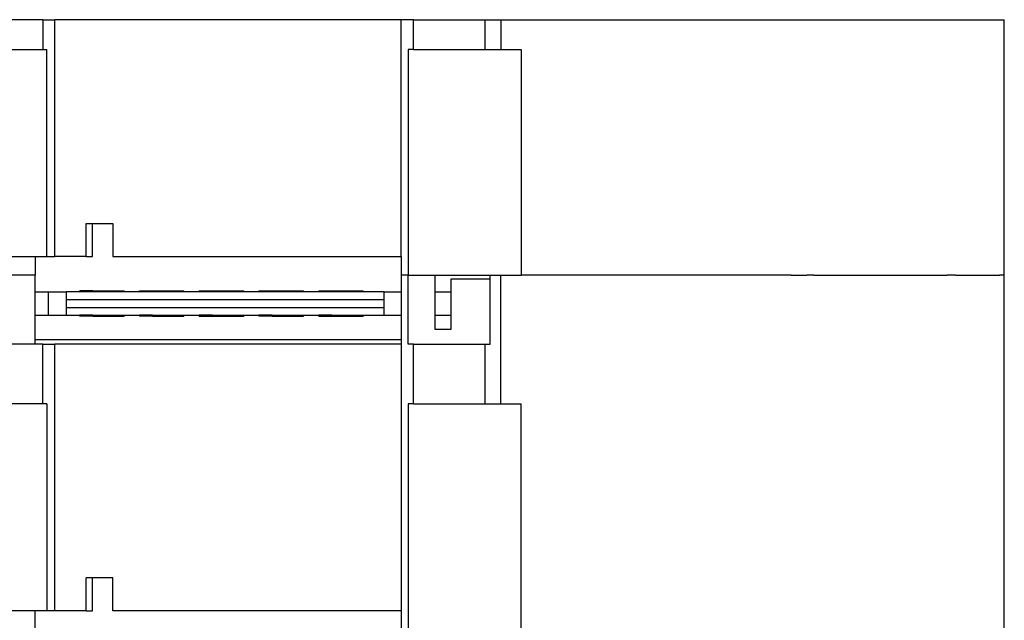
# Model space of a CAD drawing. Header units: inches. Extents: x -1176 to -691, y -1050 to -724.
# Tile 9 of 12: x -887 to -824, y -891 to -853. Entities that reach past the tile are written whole.
import ezdxf

# ---------------------------------------------------------------- set-up
doc = ezdxf.new("R2010")
doc.units = ezdxf.units.IN

# ---------------------------------------------------------------- blocks, each defined once
blk = doc.blocks.new('ME_MAX_LP-MKDSO_2-2__00268395_2_1__5', base_point=(-885.995, -871.6))
at = {"color": 7, "linetype": 'Continuous'}
for p, q in [((-885.995, -870.05), (-885.15, -870.05)), ((-885.15, -870.05), (-884.022, -870.05)), ((-883.601, -870.05), (-884.022, -870.05)), ((-884.022, -870.05), (-884.022, -870.55)), ((-883.159, -870.05), (-883.601, -870.05)), ((-883.159, -870.05), (-883.159, -870)), ((-882.32, -870), (-883.159, -870)), ((-883.002, -870.05), (-883.159, -870.05)), ((-882.971, -870.05), (-883.002, -870.05)), ((-882.32, -870.05), (-882.971, -870.05)), ((-882.32, -870), (-882.32, -870.05)), ((-882.32, -870), (-880.32, -870)), ((-881.446, -870.05), (-882.32, -870.05)), ((-880.32, -870.05), (-881.446, -870.05)), ((-880.32, -870.05), (-880.32, -870)), ((-879.895, -870.05), (-880.32, -870.05)), ((-879.482, -870.05), (-879.895, -870.05)), ((-879.349, -870.05), (-879.482, -870.05)), ((-879.349, -870), (-878.51, -870)), ((-879.349, -870.05), (-879.349, -870)), ((-878.51, -870.05), (-879.349, -870.05)), ((-878.51, -870), (-878.51, -870.05)), ((-878.51, -870), (-876.51, -870)), ((-876.51, -870.05), (-878.51, -870.05)), ((-876.51, -870.05), (-876.51, -870)), ((-876.482, -870.05), (-876.51, -870.05)), ((-876.18, -870.05), (-876.482, -870.05)), ((-876.179, -870.05), (-876.18, -870.05)), ((-876.063, -870.05), (-876.179, -870.05)), ((-876.056, -870.05), (-876.063, -870.05)), ((-875.96, -870.05), (-876.056, -870.05)), ((-875.871, -870.05), (-875.96, -870.05)), ((-875.539, -870.05), (-875.871, -870.05)), ((-875.539, -870), (-874.7, -870)), ((-875.539, -870), (-875.539, -870.05)), ((-875.326, -870.05), (-875.539, -870.05)), ((-875.299, -870.05), (-875.326, -870.05)), ((-874.7, -870.05), (-875.299, -870.05)), ((-874.7, -870), (-874.7, -870.05)), ((-874.7, -870), (-872.7, -870)), ((-873.338, -870.05), (-874.7, -870.05)), ((-873.336, -870.05), (-873.338, -870.05)), ((-872.7, -870.05), (-873.336, -870.05)), ((-872.7, -870.05), (-872.7, -870)), ((-872.63, -870.05), (-872.7, -870.05)), ((-872.274, -870.05), (-872.63, -870.05)), ((-872.254, -870.05), (-872.274, -870.05)), ((-872.193, -870.05), (-872.254, -870.05)), ((-872.077, -870.05), (-872.193, -870.05)), ((-872.023, -870.05), (-872.077, -870.05)), ((-871.989, -870.05), (-872.023, -870.05)), ((-871.931, -870.05), (-871.989, -870.05)), ((-871.899, -870.05), (-871.931, -870.05)), ((-871.846, -870.05), (-871.899, -870.05)), ((-871.753, -870.05), (-871.846, -870.05)), ((-871.729, -870.05), (-871.753, -870.05)), ((-871.753, -870.05), (-871.753, -870.05)), ((-871.729, -870), (-870.89, -870)), ((-871.729, -870), (-871.729, -870.05)), ((-871.725, -870.05), (-871.729, -870.05)), ((-871.729, -870.05), (-871.729, -870.05)), ((-870.992, -870.05), (-871.725, -870.05)), ((-870.992, -870.05), (-870.992, -870.05)), ((-870.89, -870.05), (-870.992, -870.05)), ((-870.89, -870), (-870.89, -870.05)), ((-870.89, -870), (-868.89, -870)), ((-869.544, -870.05), (-870.89, -870.05)), ((-869.07, -870.05), (-869.544, -870.05)), ((-869.046, -870.05), (-869.07, -870.05)), ((-868.89, -870.05), (-869.046, -870.05)), ((-868.89, -870.05), (-868.89, -870)), ((-868.766, -870.05), (-868.89, -870.05)), ((-868.741, -870.05), (-868.766, -870.05)), ((-868.695, -870.05), (-868.741, -870.05)), ((-868.684, -870.05), (-868.695, -870.05)), ((-868.504, -870.05), (-868.684, -870.05)), ((-868.492, -870.05), (-868.504, -870.05)), ((-868.391, -870.05), (-868.492, -870.05)), ((-868.379, -870.05), (-868.391, -870.05)), ((-868.2, -870.05), (-868.379, -870.05)), ((-868.188, -870.05), (-868.2, -870.05)), ((-868.118, -870.05), (-868.188, -870.05)), ((-867.919, -870.05), (-868.118, -870.05)), ((-867.919, -870), (-867.919, -870.05)), ((-867.919, -870), (-867.08, -870)), ((-867.838, -870.05), (-867.919, -870.05)), ((-867.814, -870.05), (-867.838, -870.05)), ((-867.08, -870.05), (-867.814, -870.05)), ((-867.08, -870), (-867.08, -870.05)), ((-867.08, -870), (-865.08, -870)), ((-865.08, -870.05), (-867.08, -870.05)), ((-865.08, -870.05), (-865.08, -870)), ((-863.746, -870.05), (-865.08, -870.05)), ((-863.746, -870.05), (-863.377, -870.05)), ((-863.746, -870.55), (-863.746, -870.05)), ((-863.377, -870.05), (-862.65, -870.05)), ((-860.5, -870.05), (-859.5, -870.05)), ((-884.022, -870.55), (-863.746, -870.55)), ((-884.022, -871.05), (-863.746, -871.05)), ((-884.022, -871.05), (-884.022, -871.55)), ((-863.746, -871.55), (-863.746, -871.05)), ((-885.995, -871.55), (-885.15, -871.55)), ((-885.15, -871.55), (-884.022, -871.55)), ((-884.022, -871.55), (-883.159, -871.55)), ((-882.32, -871.55), (-883.159, -871.55)), ((-883.159, -871.6), (-883.159, -871.55)), ((-882.32, -871.6), (-883.159, -871.6)), ((-882.32, -871.55), (-880.32, -871.55)), ((-882.32, -871.6), (-882.32, -871.55)), ((-882.32, -871.6), (-880.32, -871.6)), ((-880.32, -871.55), (-880.32, -871.6)), ((-880.32, -871.55), (-879.349, -871.55)), ((-878.51, -871.55), (-879.349, -871.55)), ((-879.349, -871.55), (-879.349, -871.6)), ((-878.51, -871.6), (-879.349, -871.6)), ((-878.51, -871.55), (-878.51, -871.6)), ((-878.51, -871.55), (-876.51, -871.55)), ((-878.51, -871.6), (-876.51, -871.6)), ((-876.51, -871.55), (-875.539, -871.55)), ((-876.51, -871.55), (-876.51, -871.6)), ((-874.7, -871.55), (-875.539, -871.55)), ((-875.539, -871.6), (-875.539, -871.55)), ((-875.539, -871.6), (-874.7, -871.6)), ((-874.7, -871.6), (-874.7, -871.55)), ((-874.7, -871.55), (-872.7, -871.55)), ((-874.7, -871.6), (-872.7, -871.6)), ((-872.7, -871.55), (-872.7, -871.6)), ((-872.7, -871.55), (-871.729, -871.55)), ((-871.729, -871.55), (-871.729, -871.6)), ((-870.89, -871.55), (-871.729, -871.55)), ((-870.89, -871.6), (-871.729, -871.6)), ((-870.89, -871.55), (-868.89, -871.55)), ((-870.89, -871.55), (-870.89, -871.6)), ((-870.89, -871.6), (-868.89, -871.6)), ((-868.89, -871.55), (-867.919, -871.55)), ((-868.89, -871.55), (-868.89, -871.6)), ((-867.919, -871.6), (-867.919, -871.55)), ((-867.08, -871.55), (-867.919, -871.55)), ((-867.919, -871.6), (-867.08, -871.6)), ((-867.08, -871.6), (-867.08, -871.55)), ((-867.08, -871.55), (-865.08, -871.55)), ((-867.08, -871.6), (-865.08, -871.6)), ((-865.08, -871.55), (-865.08, -871.6)), ((-865.08, -871.55), (-863.746, -871.55)), ((-863.746, -871.55), (-862.65, -871.55)), ((-860.5, -871.55), (-859.5, -871.55))]:
    blk.add_line(p, q, dxfattribs=at)
at = {"color": 2, "linetype": 'Continuous'}
for p, q in [((-885.15, -871.55), (-885.15, -870.05)), ((-884.022, -870.55), (-884.022, -871.05)), ((-863.746, -871.05), (-863.746, -870.55))]:
    blk.add_line(p, q, dxfattribs=at)
blk = doc.blocks.new('ME_MAX_LP-MSTBO_2-2__00286672_2_1__6', base_point=(-885.995, -871.6))
at = {"color": 7, "linetype": 'Continuous'}
for p, q in [((-885.995, -870.05), (-885.15, -870.05)), ((-885.15, -870.05), (-884.022, -870.05)), ((-883.601, -870.05), (-884.022, -870.05)), ((-884.022, -870.05), (-884.022, -870.55)), ((-883.159, -870.05), (-883.601, -870.05)), ((-883.159, -870.05), (-883.159, -870)), ((-882.32, -870), (-883.159, -870)), ((-883.002, -870.05), (-883.159, -870.05)), ((-882.971, -870.05), (-883.002, -870.05)), ((-882.32, -870.05), (-882.971, -870.05)), ((-882.32, -870), (-882.32, -870.05)), ((-882.32, -870), (-880.32, -870)), ((-881.446, -870.05), (-882.32, -870.05)), ((-880.32, -870.05), (-881.446, -870.05)), ((-880.32, -870.05), (-880.32, -870)), ((-879.895, -870.05), (-880.32, -870.05)), ((-879.482, -870.05), (-879.895, -870.05)), ((-879.349, -870.05), (-879.482, -870.05)), ((-879.349, -870), (-878.51, -870)), ((-879.349, -870.05), (-879.349, -870)), ((-878.51, -870.05), (-879.349, -870.05)), ((-878.51, -870), (-878.51, -870.05)), ((-878.51, -870), (-876.51, -870)), ((-876.51, -870.05), (-878.51, -870.05)), ((-876.51, -870.05), (-876.51, -870)), ((-876.482, -870.05), (-876.51, -870.05)), ((-876.18, -870.05), (-876.482, -870.05)), ((-876.179, -870.05), (-876.18, -870.05)), ((-876.063, -870.05), (-876.179, -870.05)), ((-876.056, -870.05), (-876.063, -870.05)), ((-875.96, -870.05), (-876.056, -870.05)), ((-875.871, -870.05), (-875.96, -870.05)), ((-875.539, -870.05), (-875.871, -870.05)), ((-875.539, -870), (-874.7, -870)), ((-875.539, -870), (-875.539, -870.05)), ((-875.326, -870.05), (-875.539, -870.05)), ((-875.299, -870.05), (-875.326, -870.05)), ((-874.7, -870.05), (-875.299, -870.05)), ((-874.7, -870), (-874.7, -870.05)), ((-874.7, -870), (-872.7, -870)), ((-873.338, -870.05), (-874.7, -870.05)), ((-873.336, -870.05), (-873.338, -870.05)), ((-872.7, -870.05), (-873.336, -870.05)), ((-872.7, -870.05), (-872.7, -870)), ((-872.63, -870.05), (-872.7, -870.05)), ((-872.274, -870.05), (-872.63, -870.05)), ((-872.254, -870.05), (-872.274, -870.05)), ((-872.193, -870.05), (-872.254, -870.05)), ((-872.077, -870.05), (-872.193, -870.05)), ((-872.023, -870.05), (-872.077, -870.05)), ((-871.989, -870.05), (-872.023, -870.05)), ((-871.931, -870.05), (-871.989, -870.05)), ((-871.899, -870.05), (-871.931, -870.05)), ((-871.846, -870.05), (-871.899, -870.05)), ((-871.753, -870.05), (-871.846, -870.05)), ((-871.729, -870.05), (-871.753, -870.05)), ((-871.753, -870.05), (-871.753, -870.05)), ((-871.729, -870), (-870.89, -870)), ((-871.729, -870), (-871.729, -870.05)), ((-871.725, -870.05), (-871.729, -870.05)), ((-871.729, -870.05), (-871.729, -870.05)), ((-870.992, -870.05), (-871.725, -870.05)), ((-870.992, -870.05), (-870.992, -870.05)), ((-870.89, -870.05), (-870.992, -870.05)), ((-870.89, -870), (-870.89, -870.05)), ((-870.89, -870), (-868.89, -870)), ((-869.544, -870.05), (-870.89, -870.05)), ((-869.07, -870.05), (-869.544, -870.05)), ((-869.046, -870.05), (-869.07, -870.05)), ((-868.89, -870.05), (-869.046, -870.05)), ((-868.89, -870.05), (-868.89, -870)), ((-868.766, -870.05), (-868.89, -870.05)), ((-868.741, -870.05), (-868.766, -870.05)), ((-868.695, -870.05), (-868.741, -870.05)), ((-868.684, -870.05), (-868.695, -870.05)), ((-868.504, -870.05), (-868.684, -870.05)), ((-868.492, -870.05), (-868.504, -870.05)), ((-868.391, -870.05), (-868.492, -870.05)), ((-868.379, -870.05), (-868.391, -870.05)), ((-868.2, -870.05), (-868.379, -870.05)), ((-868.188, -870.05), (-868.2, -870.05)), ((-868.118, -870.05), (-868.188, -870.05)), ((-867.919, -870.05), (-868.118, -870.05)), ((-867.919, -870), (-867.919, -870.05)), ((-867.919, -870), (-867.08, -870)), ((-867.838, -870.05), (-867.919, -870.05)), ((-867.814, -870.05), (-867.838, -870.05)), ((-867.08, -870.05), (-867.814, -870.05)), ((-867.08, -870), (-867.08, -870.05)), ((-867.08, -870), (-865.08, -870)), ((-865.08, -870.05), (-867.08, -870.05)), ((-865.08, -870.05), (-865.08, -870)), ((-863.746, -870.05), (-865.08, -870.05)), ((-863.746, -870.05), (-863.377, -870.05)), ((-863.746, -870.55), (-863.746, -870.05)), ((-863.377, -870.05), (-862.65, -870.05)), ((-860.5, -870.05), (-859.5, -870.05)), ((-884.022, -870.55), (-863.746, -870.55)), ((-884.022, -871.05), (-863.746, -871.05)), ((-884.022, -871.05), (-884.022, -871.55)), ((-863.746, -871.55), (-863.746, -871.05)), ((-885.995, -871.55), (-885.15, -871.55)), ((-885.15, -871.55), (-884.022, -871.55)), ((-884.022, -871.55), (-883.159, -871.55)), ((-882.32, -871.55), (-883.159, -871.55)), ((-883.159, -871.6), (-883.159, -871.55)), ((-882.32, -871.6), (-883.159, -871.6)), ((-882.32, -871.55), (-880.32, -871.55)), ((-882.32, -871.6), (-882.32, -871.55)), ((-882.32, -871.6), (-880.32, -871.6)), ((-880.32, -871.55), (-880.32, -871.6)), ((-880.32, -871.55), (-879.349, -871.55)), ((-878.51, -871.55), (-879.349, -871.55)), ((-879.349, -871.55), (-879.349, -871.6)), ((-878.51, -871.6), (-879.349, -871.6)), ((-878.51, -871.55), (-878.51, -871.6)), ((-878.51, -871.55), (-876.51, -871.55)), ((-878.51, -871.6), (-876.51, -871.6)), ((-876.51, -871.55), (-875.539, -871.55)), ((-876.51, -871.55), (-876.51, -871.6)), ((-874.7, -871.55), (-875.539, -871.55)), ((-875.539, -871.6), (-875.539, -871.55)), ((-875.539, -871.6), (-874.7, -871.6)), ((-874.7, -871.6), (-874.7, -871.55)), ((-874.7, -871.55), (-872.7, -871.55)), ((-874.7, -871.6), (-872.7, -871.6)), ((-872.7, -871.55), (-872.7, -871.6)), ((-872.7, -871.55), (-871.729, -871.55)), ((-871.729, -871.55), (-871.729, -871.6)), ((-870.89, -871.55), (-871.729, -871.55)), ((-870.89, -871.6), (-871.729, -871.6)), ((-870.89, -871.55), (-868.89, -871.55)), ((-870.89, -871.55), (-870.89, -871.6)), ((-870.89, -871.6), (-868.89, -871.6)), ((-868.89, -871.55), (-867.919, -871.55)), ((-868.89, -871.55), (-868.89, -871.6)), ((-867.919, -871.6), (-867.919, -871.55)), ((-867.08, -871.55), (-867.919, -871.55)), ((-867.919, -871.6), (-867.08, -871.6)), ((-867.08, -871.6), (-867.08, -871.55)), ((-867.08, -871.55), (-865.08, -871.55)), ((-867.08, -871.6), (-865.08, -871.6)), ((-865.08, -871.55), (-865.08, -871.6)), ((-865.08, -871.55), (-863.746, -871.55)), ((-863.746, -871.55), (-862.65, -871.55)), ((-860.5, -871.55), (-859.5, -871.55))]:
    blk.add_line(p, q, dxfattribs=at)
at = {"color": 2, "linetype": 'Continuous'}
for p, q in [((-885.15, -871.55), (-885.15, -870.05)), ((-884.022, -870.55), (-884.022, -871.05)), ((-863.746, -871.05), (-863.746, -870.55))]:
    blk.add_line(p, q, dxfattribs=at)
blk = doc.blocks.new('ME_MAX_22_5_GEH-R_G_2-2_H_Select__10', base_point=(-923.2, -869))
at = {"color": 7, "linetype": 'Continuous'}
for p, q in [((-885.517, -852.7), (-922.469, -852.7)), ((-885.517, -852.7), (-885.517, -854.6)), ((-885.517, -852.7), (-884.75, -852.7)), ((-862.65, -852.7), (-884.75, -852.7)), ((-884.75, -867.8), (-884.75, -852.7)), ((-861.883, -852.7), (-862.65, -852.7)), ((-862.65, -867.8), (-862.65, -852.7)), ((-861.883, -854.6), (-861.883, -852.7)), ((-861.883, -852.7), (-857.3, -852.7)), ((-857.3, -852.7), (-856.295, -852.7)), ((-857.3, -854.6), (-857.3, -852.7)), ((-856.295, -852.7), (-824.2, -852.7)), ((-856.295, -852.7), (-856.295, -854.6)), ((-824.2, -869), (-824.2, -852.7)), ((-892.55, -854.6), (-885.517, -854.6)), ((-885.517, -854.6), (-885.261, -854.6)), ((-885.261, -867.8), (-885.261, -854.6)), ((-862.218, -854.6), (-862.218, -869)), ((-861.883, -854.6), (-862.218, -854.6)), ((-861.883, -854.6), (-857.3, -854.6)), ((-857.3, -854.6), (-856.295, -854.6)), ((-856.295, -854.6), (-855, -854.6)), ((-855, -854.6), (-855, -869)), ((-882.752, -865.7), (-882.35, -865.7)), ((-882.752, -867.8), (-882.752, -865.7)), ((-882.35, -865.7), (-881.05, -865.7)), ((-882.35, -867.8), (-882.35, -865.7)), ((-881.05, -865.7), (-881.05, -867.8)), ((-887.65, -867.8), (-885.995, -867.8)), ((-885.995, -867.8), (-885.261, -867.8)), ((-885.995, -867.8), (-885.995, -869)), ((-885.261, -867.8), (-884.75, -867.8)), ((-882.752, -867.8), (-884.75, -867.8)), ((-882.752, -867.8), (-882.35, -867.8)), ((-881.05, -867.8), (-862.65, -867.8)), ((-862.65, -867.8), (-862.65, -869)), ((-885.995, -869), (-887.65, -869)), ((-862.218, -869), (-862.65, -869)), ((-862.218, -869), (-860.5, -869)), ((-860.5, -869), (-856.974, -869)), ((-856.974, -869), (-856.295, -869)), ((-856.295, -869), (-855, -869)), ((-837.8, -869), (-855, -869)), ((-837.8, -869), (-836.8, -869)), ((-836.634, -869), (-836.8, -869)), ((-836.343, -869), (-836.634, -869)), ((-836.343, -869), (-833.4, -869)), ((-833.4, -869), (-831.327, -869)), ((-831.327, -869), (-831.307, -869)), ((-831.307, -869), (-830.81, -869)), ((-830.81, -869), (-830.79, -869)), ((-830.79, -869), (-829.2, -869)), ((-829.2, -869), (-829.081, -869)), ((-829.081, -869), (-828.852, -869)), ((-828.852, -869), (-828.2, -869)), ((-828.2, -869), (-827.846, -869)), ((-827.32, -869), (-827.846, -869)), ((-827.32, -869), (-826.775, -869)), ((-826.775, -869), (-826.7, -869)), ((-826.7, -869), (-826.696, -869)), ((-826.696, -869), (-825.9, -869)), ((-825.9, -869), (-825.525, -869)), ((-825.525, -869), (-824.5, -869)), ((-824.2, -869), (-824.5, -869))]:
    blk.add_line(p, q, dxfattribs=at)
blk = doc.blocks.new('ME_MAX_45_MT_G_2-2_H_Select_1__11', base_point=(-923.2, -891.6))
at = {"color": 7, "linetype": 'Continuous'}
for p, q in [((-885.995, -869), (-887.65, -869)), ((-885.995, -873.4), (-885.995, -869)), ((-862.218, -869), (-862.65, -869)), ((-862.65, -869), (-862.65, -873.4)), ((-862.218, -873.4), (-862.218, -869)), ((-862.218, -869), (-860.5, -869)), ((-860.5, -872.45), (-860.5, -869)), ((-859.5, -869.25), (-859.5, -872.45)), ((-856.974, -869.25), (-859.5, -869.25)), ((-856.974, -873.4), (-856.974, -869)), ((-856.974, -869), (-856.295, -869)), ((-856.295, -869), (-855, -869)), ((-856.295, -877.2), (-856.295, -869)), ((-837.8, -869), (-855, -869)), ((-837.8, -869), (-836.8, -869)), ((-836.634, -869), (-836.8, -869)), ((-836.343, -869), (-836.634, -869)), ((-836.343, -869), (-833.4, -869)), ((-833.4, -869), (-831.327, -869)), ((-831.327, -869), (-831.307, -869)), ((-831.307, -869), (-830.81, -869)), ((-830.81, -869), (-830.79, -869)), ((-830.79, -869), (-829.2, -869)), ((-829.2, -869), (-829.081, -869)), ((-829.081, -869), (-828.852, -869)), ((-828.852, -869), (-828.2, -869)), ((-828.2, -869), (-827.846, -869)), ((-827.32, -869), (-827.846, -869)), ((-827.32, -869), (-826.775, -869)), ((-826.775, -869), (-826.7, -869)), ((-826.7, -869), (-826.696, -869)), ((-826.696, -869), (-825.9, -869)), ((-825.9, -869), (-825.525, -869)), ((-825.525, -869), (-824.5, -869)), ((-824.2, -869), (-824.5, -869)), ((-824.2, -891.6), (-824.2, -869)), ((-859.5, -872.45), (-860.5, -872.45)), ((-885.995, -873.1), (-862.65, -873.1)), ((-885.995, -873.4), (-887.65, -873.4)), ((-885.517, -873.4), (-885.995, -873.4)), ((-885.517, -877.2), (-885.517, -873.4)), ((-885.517, -873.4), (-884.75, -873.4)), ((-862.65, -873.4), (-884.75, -873.4)), ((-884.75, -890.4), (-884.75, -873.4)), ((-862.65, -873.4), (-862.65, -890.4)), ((-861.883, -873.4), (-862.218, -873.4)), ((-861.883, -877.2), (-861.883, -873.4)), ((-861.883, -873.4), (-857.3, -873.4)), ((-857.3, -873.4), (-856.974, -873.4)), ((-857.3, -877.2), (-857.3, -873.4)), ((-885.517, -877.2), (-892.55, -877.2)), ((-885.261, -877.2), (-885.517, -877.2)), ((-885.261, -877.2), (-885.261, -890.4)), ((-861.883, -877.2), (-862.218, -877.2)), ((-862.218, -877.2), (-862.218, -891.6)), ((-861.883, -877.2), (-857.3, -877.2)), ((-857.3, -877.2), (-856.295, -877.2)), ((-856.295, -877.2), (-855, -877.2)), ((-855, -891.6), (-855, -877.2)), ((-882.35, -888.3), (-882.752, -888.3)), ((-882.752, -890.4), (-882.752, -888.3)), ((-881.05, -888.3), (-882.35, -888.3)), ((-882.35, -890.4), (-882.35, -888.3)), ((-881.05, -890.4), (-881.05, -888.3)), ((-885.995, -890.4), (-887.65, -890.4)), ((-885.261, -890.4), (-885.995, -890.4)), ((-885.995, -891.6), (-885.995, -890.4)), ((-884.75, -890.4), (-885.261, -890.4)), ((-882.752, -890.4), (-884.75, -890.4)), ((-882.752, -890.4), (-882.35, -890.4)), ((-862.65, -890.4), (-881.05, -890.4)), ((-862.65, -890.4), (-862.65, -891.6))]:
    blk.add_line(p, q, dxfattribs=at)
blk = doc.blocks.new('ME_MAX_67_5_G_2-2_H_Select__12', base_point=(-923.2, -920.5))
for name, p in [('ME_MAX_22_5_GEH-R_G_2-2_H_Select__10', (-923.2, -869)), ('ME_MAX_45_MT_G_2-2_H_Select_1__11', (-923.2, -891.6)), ('ME_MAX_LP-MKDSO_2-2__00268395_2_1__5', (-885.995, -871.6)), ('ME_MAX_LP-MSTBO_2-2__00286672_2_1__6', (-885.995, -871.6))]:
    blk.add_blockref(name, p)
blk = doc.blocks.new('SA_Links1', base_point=(-873.7, -886.6))
blk.add_blockref('ME_MAX_67_5_G_2-2_H_Select__12', (-923.2, -920.5))

msp = doc.modelspace()

# ---------------------------------------------------------------- block references
msp.add_blockref('SA_Links1', (-873.7, -886.6))

doc.saveas('drawing.dxf')
